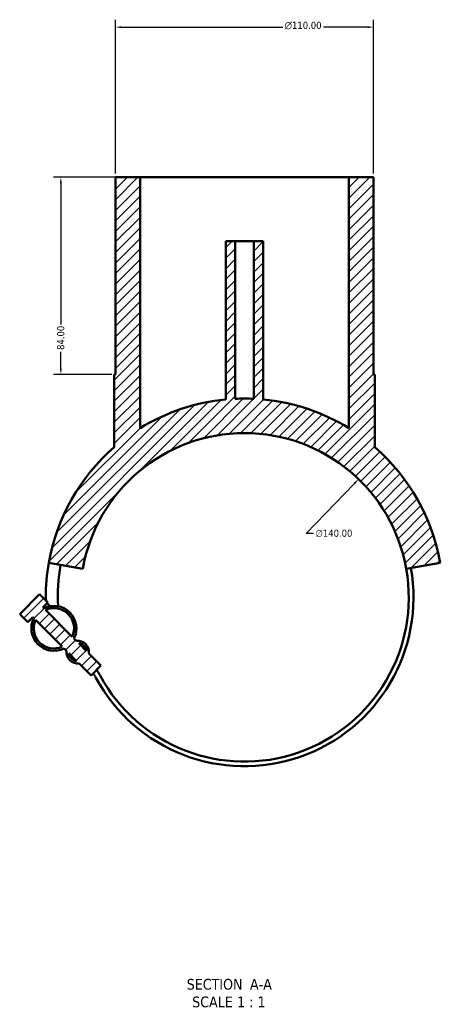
# Model space of a CAD drawing. Header units: millimetres. Extents: x -160 to 1307, y -278 to 850.
# Tile 6 of 6: x 1128 to 1307, y 40 to 460. Entities that reach past the tile are written whole.
import ezdxf

# ---------------------------------------------------------------- set-up
doc = ezdxf.new("R2010")
doc.units = ezdxf.units.MM
for name, color, linetype, lineweight in [('Dimension (ANSI)', 7, 'Continuous', 25), ('Hatch (ANSI)', 7, 'Continuous', 18), ('Symbol (ANSI)', 7, 'Continuous', 25), ('Visible (ANSI)', 7, 'Continuous', 50)]:
    doc.layers.add(name, color=color, linetype=linetype, lineweight=lineweight)
doc.styles.add('Label Text (ANSI)', font='tahoma.ttf')
doc.styles.add('Note Text (ANSI)', font='tahoma.ttf')
doc.dimstyles.new('Default - mm (ANSI)', dxfattribs={"dimtxt": 3.048, "dimasz": 2.5, "dimexe": 3.175, "dimexo": 1.6002, "dimgap": 0.8, "dimtad": 0, "dimtoh": 1, "dimrnd": 1e-08, "dimzin": 4, "dimdsep": 46, "dimtxsty": 'Note Text (ANSI)', "dimcen": 0.09, "dimdle": 10, "dimclrd": 256, "dimclre": 256, "dimclrt": 256, "dimadec": 1, "dimazin": 1, "dimtfac": 1, "dimtofl": 0, "dimtmove": 0, "dimatfit": 3, "dimfxl": 1, "dimtolj": 1, "dimtzin": 4, "dimlwd": -1, "dimlwe": -1, "dimarcsym": 0})

# ---------------------------------------------------------------- blocks, each defined once
blk = doc.blocks.new('*D7')
at = {"layer": 'Defpoints', "color": 0, "transparency": 16777216}
for p in [(1272.1, 263.71), (1174.91, 162.95)]:
    blk.add_point(p, dxfattribs=at)
at = {"layer": 'Dimension (ANSI)', "transparency": 16777216}
for p, q in [((1249.75, 240.54), (1270.37, 261.92)), ((1252.97, 240.54), (1249.75, 240.54))]:
    blk.add_line(p, q, dxfattribs=at)
blk.add_solid([(1270.07, 262.2), (1270.67, 261.63), (1272.1, 263.71)], dxfattribs=at)
at = {"layer": 'Dimension (ANSI)', "transparency": 16777216, "insert": (1253.77, 242.18), "char_height": 3.048, "attachment_point": 1, "style": 'Note Text (ANSI)'}
blk.add_mtext('\\A1;∅140.00', dxfattribs=at)
blk = doc.blocks.new('*D8')
at = {"layer": 'Defpoints', "color": 0, "transparency": 16777216}
for p in [(1278.51, 456.33), (1168.51, 392.33), (1278.51, 392.33)]:
    blk.add_point(p, dxfattribs=at)
at = {"layer": 'Dimension (ANSI)', "transparency": 16777216}
for p, q in [((1168.51, 393.93), (1168.51, 459.51)), ((1278.51, 393.93), (1278.51, 459.51)), ((1171.01, 456.33), (1239.79, 456.33)), ((1276.01, 456.33), (1257.22, 456.33))]:
    blk.add_line(p, q, dxfattribs=at)
for points in [[(1171.01, 456.75), (1171.01, 455.92), (1168.51, 456.33)], [(1276.01, 456.75), (1276.01, 455.92), (1278.51, 456.33)]]:
    blk.add_solid(points, dxfattribs=at)
at = {"layer": 'Dimension (ANSI)', "transparency": 16777216, "insert": (1240.59, 458.63), "char_height": 3.048, "attachment_point": 1, "style": 'Note Text (ANSI)'}
blk.add_mtext('\\A1;{\\fAIGDT|b0|i0;\\ln}\\fTahoma|b0|i0;110.00', dxfattribs=at)
blk = doc.blocks.new('*D9')
at = {"layer": 'Defpoints', "color": 0, "transparency": 16777216}
for p in [(1179.01, 392.33), (1145.23, 308.33), (1168.51, 308.33)]:
    blk.add_point(p, dxfattribs=at)
at = {"layer": 'Dimension (ANSI)', "transparency": 16777216}
for p, q in [((1177.41, 392.33), (1142.06, 392.33)), ((1145.23, 389.83), (1145.23, 329.68)), ((1145.23, 310.83), (1145.23, 317.98)), ((1166.91, 308.33), (1142.06, 308.33))]:
    blk.add_line(p, q, dxfattribs=at)
for points in [[(1144.82, 389.83), (1145.65, 389.83), (1145.23, 392.33)], [(1144.82, 310.83), (1145.65, 310.83), (1145.23, 308.33)]]:
    blk.add_solid(points, dxfattribs=at)
at = {"layer": 'Dimension (ANSI)', "transparency": 16777216, "insert": (1143.64, 318.78), "char_height": 3.048, "attachment_point": 1, "rotation": 90, "style": 'Note Text (ANSI)'}
blk.add_mtext('\\A1;84.00', dxfattribs=at)

msp = doc.modelspace()

# ---------------------------------------------------------------- hatches: boundary and pattern name
at = {"layer": 'Hatch (ANSI)'}
h = msp.add_hatch(dxfattribs=at)
h.set_pattern_fill('ANSI31', color=256, scale=25.4, style=0)
h.set_pattern_definition([(45, (0, 0), (-2.245064, 2.245064), [])])
edge = h.paths.add_edge_path()
edge.add_line((1151.92, 194.74), (1150.835, 195.825))
edge.add_ellipse((1142.266, 200.151), major_axis=(4.327, 8.57), ratio=1, start_angle=270, end_angle=413.58009)
edge.add_line((1137.939, 208.721), (1137.599, 209.061))
edge.add_line((1137.599, 209.061), (1139.72, 211.182))
edge.add_line((1139.72, 211.182), (1136.185, 214.718))
edge.add_line((1136.185, 214.718), (1127.699, 206.233))
edge.add_line((1127.699, 206.233), (1131.235, 202.697))
edge.add_line((1131.235, 202.697), (1133.356, 204.818))
edge.add_line((1133.356, 204.818), (1133.696, 204.478))
edge.add_ellipse((1142.266, 200.151), major_axis=(-4.327, -8.57), ratio=1, start_angle=270, end_angle=413.58009)
edge.add_line((1146.593, 191.582), (1147.677, 190.497))
edge.add_ellipse((1152.448, 189.969), major_axis=(-0.528, -4.771), ratio=1, start_angle=270, end_angle=372.63563)
edge.add_line((1152.976, 185.198), (1158.105, 180.07))
edge.add_line((1158.105, 180.07), (1162.348, 184.312))
edge.add_line((1162.348, 184.312), (1157.219, 189.441))
edge.add_ellipse((1152.448, 189.969), major_axis=(0.528, 4.771), ratio=1, start_angle=270, end_angle=372.63563)
edge = h.paths.add_edge_path(flags=0)
edge.add_line((1150.086, 196.574), (1138.688, 207.972))
edge.add_ellipse((1142.266, 200.151), major_axis=(7.82, 3.578), ratio=1, start_angle=310.83242, end_angle=450, ccw=False)
edge = h.paths.add_edge_path(flags=0)
edge.add_line((1134.445, 203.729), (1145.844, 192.331))
edge.add_ellipse((1142.266, 200.151), major_axis=(-7.82, -3.578), ratio=1, start_angle=310.83242, end_angle=450, ccw=False)
edge = h.paths.add_edge_path(flags=0)
edge.add_line((1156.219, 190.441), (1152.92, 193.74))
edge.add_ellipse((1152.448, 189.969), major_axis=(3.771, -0.472), ratio=1, start_angle=14.27271, end_angle=90, ccw=False)
edge = h.paths.add_edge_path(flags=0)
edge.add_line((1148.678, 189.497), (1151.976, 186.199))
edge.add_ellipse((1152.448, 189.969), major_axis=(-3.771, 0.472), ratio=1, start_angle=14.27271, end_angle=90, ccw=False)
edge = h.paths.add_edge_path()
edge.add_line((1278.506, 308.333), (1278.506, 392.333))
edge.add_line((1278.506, 392.333), (1268.006, 392.333))
edge.add_line((1268.006, 392.333), (1268.006, 285.401))
edge.add_ellipse((1223.506, 213.333), major_axis=(-72.068, 44.5), ratio=1, start_angle=270, end_angle=296.27436)
edge.add_line((1231.506, 297.654), (1231.506, 365.083))
edge.add_line((1231.506, 365.083), (1227.506, 365.083))
edge.add_line((1227.506, 365.083), (1227.506, 297.938))
edge.add_ellipse((1223.506, 213.333), major_axis=(-84.605, 4), ratio=1, start_angle=270, end_angle=275.41366)
edge.add_line((1219.506, 297.938), (1219.506, 365.083))
edge.add_line((1219.506, 365.083), (1215.506, 365.083))
edge.add_line((1215.506, 365.083), (1215.506, 297.654))
edge.add_ellipse((1223.506, 213.333), major_axis=(-84.321, -8), ratio=1, start_angle=270, end_angle=296.27436)
edge.add_line((1179.006, 285.401), (1179.006, 392.333))
edge.add_line((1179.006, 392.333), (1168.506, 392.333))
edge.add_line((1168.506, 392.333), (1168.506, 308.333))
edge.add_line((1168.506, 308.333), (1168.006, 308.333))
edge.add_line((1168.006, 308.333), (1168.006, 277.316))
edge.add_ellipse((1223.506, 213.333), major_axis=(-63.983, -55.5), ratio=1, start_angle=270, end_angle=309.0611)
edge.add_line((1140.092, 228.041), (1154.569, 225.488))
edge.add_ellipse((1223.506, 213.333), major_axis=(12.155, 68.937), ratio=1, start_angle=290, end_angle=450, ccw=False)
edge.add_line((1292.442, 225.488), (1306.919, 228.041))
edge.add_ellipse((1223.506, 213.333), major_axis=(-14.708, 83.413), ratio=1, start_angle=270, end_angle=309.0611)
edge.add_line((1279.006, 277.316), (1279.006, 308.333))
edge.add_line((1279.006, 308.333), (1278.506, 308.333))

# ---------------------------------------------------------------- linework, layer by layer
at = {"layer": 'Visible (ANSI)'}
for p, q in [((1179.006, 392.333), (1168.506, 392.333)), ((1168.506, 392.333), (1168.506, 308.333)), ((1179.006, 285.401), (1179.006, 392.333)), ((1179.006, 392.333), (1268.006, 392.333)), ((1278.506, 392.333), (1268.006, 392.333)), ((1268.006, 392.333), (1268.006, 285.401)), ((1278.506, 308.333), (1278.506, 392.333)), ((1219.506, 365.083), (1215.506, 365.083)), ((1215.506, 365.083), (1215.506, 297.654)), ((1219.506, 297.938), (1219.506, 365.083)), ((1219.506, 365.083), (1227.506, 365.083)), ((1231.506, 365.083), (1227.506, 365.083)), ((1227.506, 365.083), (1227.506, 297.938)), ((1231.506, 297.654), (1231.506, 365.083)), ((1168.506, 308.333), (1168.006, 308.333)), ((1168.006, 308.333), (1168.006, 277.316)), ((1279.006, 308.333), (1278.506, 308.333)), ((1279.006, 277.316), (1279.006, 308.333)), ((1140.092, 228.041), (1154.569, 225.488)), ((1292.442, 225.488), (1306.919, 228.041)), ((1136.185, 214.718), (1127.699, 206.233)), ((1139.72, 211.182), (1136.185, 214.718)), ((1137.599, 209.061), (1139.72, 211.182)), ((1131.235, 202.697), (1127.699, 206.233)), ((1137.939, 208.721), (1137.599, 209.061)), ((1150.086, 196.574), (1138.688, 207.972)), ((1131.235, 202.697), (1133.356, 204.818)), ((1133.356, 204.818), (1133.696, 204.478)), ((1134.445, 203.729), (1145.844, 192.331)), ((1151.92, 194.74), (1150.835, 195.825)), ((1156.219, 190.441), (1152.92, 193.74)), ((1146.593, 191.582), (1147.677, 190.497)), ((1148.678, 189.497), (1151.976, 186.199)), ((1162.348, 184.312), (1157.219, 189.441)), ((1152.976, 185.198), (1158.105, 180.07)), ((1158.105, 180.07), (1162.348, 184.312))]:
    msp.add_line(p, q, dxfattribs=at)
for centre, radius, start, end in [((1223.506, 213.333), 84.7, 87.29317, 92.70683), ((1223.506, 213.333), 84.7, 95.41972, 121.69408), ((1223.506, 213.333), 84.7, 58.30592, 84.58028), ((1223.506, 213.333), 70, 10, 170), ((1223.506, 213.333), 84.7, 130.9389, 170), ((1223.506, 213.333), 84.7, 10, 49.0611), ((1223.506, 213.333), 84.7, 170, 180), ((1223.506, 213.333), 79.555, 170, 182.69935), ((1223.506, 213.333), 72, 208.40375, 10), ((1223.506, 213.333), 70, 208.40375, 10), ((1143.439, 213.333), 4.634, 180, 198.60292), ((1143.439, 213.333), 4.634, 211.15176, 233.29844), ((1142.266, 200.151), 9.6, 333.20996, 116.79004), ((1142.266, 200.151), 8.6, 335.41621, 114.58379), ((1142.266, 200.151), 9.6, 153.20996, 296.79004), ((1142.266, 200.151), 8.6, 155.41621, 294.58379), ((1152.448, 189.969), 4.8, 353.68219, 96.31781), ((1152.448, 189.969), 3.8, 7.13635, 82.86365), ((1152.448, 189.969), 4.8, 173.68219, 276.31781), ((1152.448, 189.969), 3.8, 187.13635, 262.86365), ((1134.105, 164.986), 29.636, 28.40375, 32.71596), ((1134.105, 164.986), 31.636, 28.40375, 33.50351)]:
    msp.add_arc(centre, radius, start, end, dxfattribs=at)

# ---------------------------------------------------------------- texts
at = {"layer": 'Symbol (ANSI)', "char_height": 4.572, "attachment_point": 7, "style": 'Label Text (ANSI)'}
for s, insert in [('SECTION', (1198.886, 46.068)), (' A-A', (1224.121, 46.165)), ('SCALE', (1201.206, 38.555)), (' 1 : 1', (1218.674, 38.637))]:
    msp.add_mtext(s, dxfattribs=dict(at, insert=insert))

# ---------------------------------------------------------------- dimensions: what is measured, and where the dimension line sits
at = {"layer": 'Dimension (ANSI)'}
dim = msp.add_linear_dim(base=(1278.506, 456.333), p1=(1168.506, 392.333), p2=(1278.506, 392.333), angle=180, text='{\\fAIGDT|b0|i0;\\ln}\\fTahoma|b0|i0;<>', dimstyle='Default - mm (ANSI)', override={"dimgap": 0.8, "dimtoh": 0, "dimdec": 2, "dimtol": 0, "dimlim": 0, "dimtp": 0, "dimtm": 0, "dimtdec": 2, "dimatfit": 1}, dxfattribs=at)
dim.commit()
dim.dimension.update_dxf_attribs({"geometry": '*D8', "text_midpoint": (1248.506, 456.333), "dimtype": 160})
dim = msp.add_linear_dim(base=(1145.234, 308.333), p1=(1179.006, 392.333), p2=(1168.506, 308.333), angle=90, dimstyle='Default - mm (ANSI)', override={"dimgap": 0.8, "dimtoh": 0, "dimdec": 2, "dimtol": 0, "dimlim": 0, "dimtp": 0, "dimtm": 0, "dimtdec": 2, "dimatfit": 1}, dxfattribs=at)
dim.commit()
dim.dimension.update_dxf_attribs({"geometry": '*D9', "text_midpoint": (1145.234, 323.833), "dimtype": 160})
dim = msp.add_diameter_dim_2p(p1=(1174.909, 162.951), p2=(1272.103, 263.715), dimstyle='Default - mm (ANSI)', override={"dimgap": 0.8, "dimtih": 1, "dimdec": 2, "dimlfac": 1, "dimtol": 0, "dimlim": 0, "dimtp": 0, "dimtm": 0, "dimtdec": 2}, dxfattribs=at)
dim.commit()
dim.dimension.update_dxf_attribs({"geometry": '*D7', "text_midpoint": (1261.61, 240.541), "dimtype": 163})

doc.saveas('drawing.dxf')
